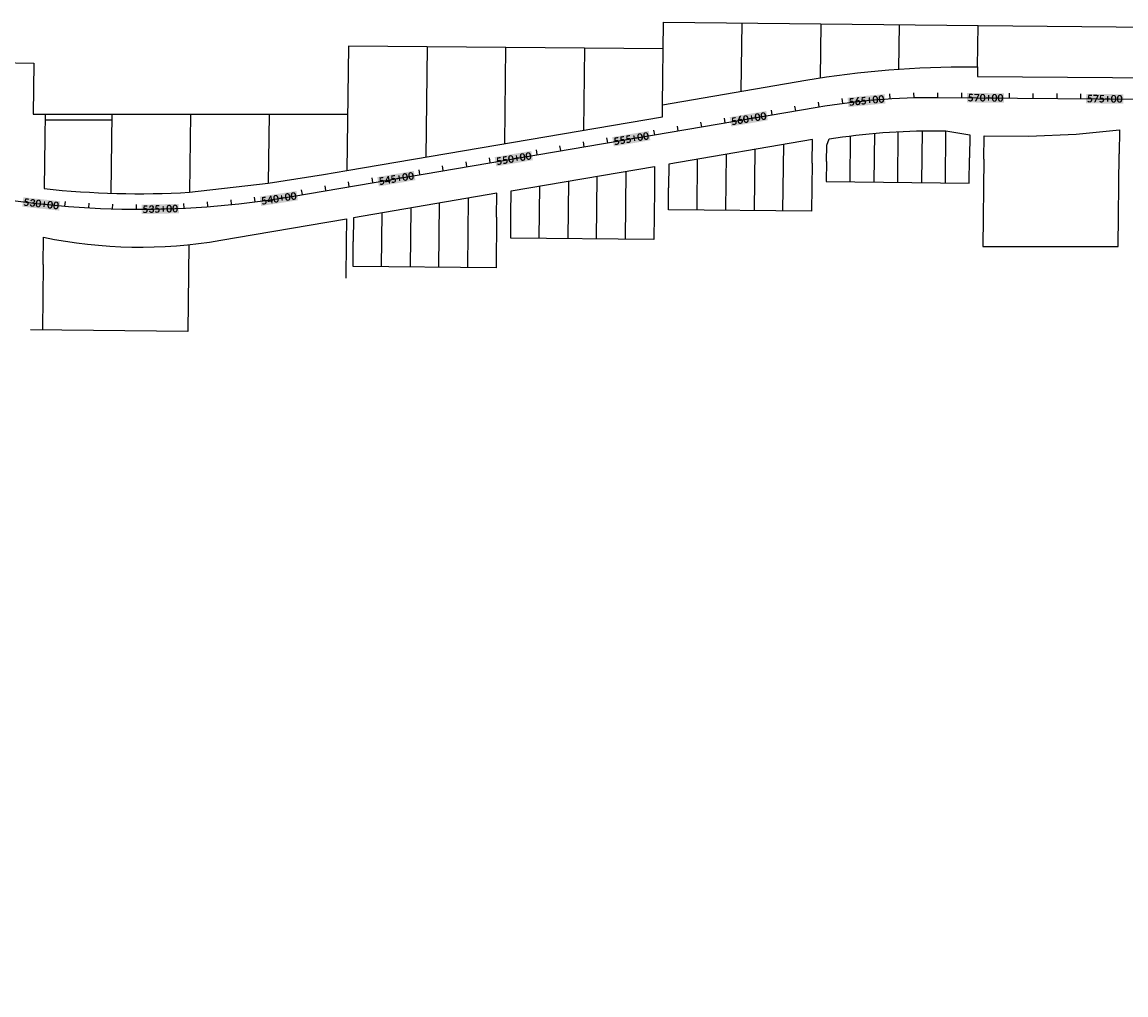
# Model space of a CAD drawing. Extents: x 19316 to 88931, y 38605 to 56897.
# Tile 13 of 16: x 66527 to 71159, y 52323 to 56407. Entities that reach past the tile are written whole.
import ezdxf

# ---------------------------------------------------------------- set-up
doc = ezdxf.new("R2010")
doc.units = 0
doc.header["$LTSCALE"] = 50
doc.header["$MEASUREMENT"] = 0
for name, color, linetype in [('C-ALGN-TEXT-CL', 4, 'Continuous'), ('ELPR', 7, 'Continuous'), ('ELPR-CL', 1, 'Continuous'), ('ELPR-older', 1, 'Continuous')]:
    doc.layers.add(name, color=color, linetype=linetype)
doc.styles.add('calibri', font='calibrib.ttf')

msp = doc.modelspace()

# ---------------------------------------------------------------- linework, layer by layer
at = {"layer": 'C-ALGN-TEXT-CL', "extrusion": (0.998158, 0.060663, 0), "elevation": 73442.7}
msp.add_lwpolyline([(51724.9, 0), (51744.9, 0)], dxfattribs=at)
at = {"layer": 'C-ALGN-TEXT-CL', "extrusion": (0.999667, 0.025792, 0), "elevation": 71692.8}
msp.add_lwpolyline([(54258.2, 0), (54278.2, 0)], dxfattribs=at)
at = {"layer": 'C-ALGN-TEXT-CL', "extrusion": (0.999968, -0.008005, 0)}
for elevation in [69918.3, 70018.3, 70218.3, 70318.3, 70418.3, 70518.3]:
    msp.add_lwpolyline([(56651.6, 0), (56671.6, 0)], dxfattribs=dict(at, elevation=elevation))
at = {"layer": 'C-ALGN-TEXT-CL'}
for points in [[(69773.1, 56034.3), (69769.8, 56054)], [(69477.4, 55984.1), (69474, 56003.8)], [(69674.5, 56017.6), (69671.2, 56037.3)], [(69181.6, 55933.8), (69178.3, 55953.5)], [(69280.2, 55950.5), (69276.8, 55970.3)], [(69378.8, 55967.3), (69375.4, 55987)], [(68984.4, 55900.3), (68981.1, 55920)], [(68688.7, 55850), (68685.3, 55869.7)], [(68787.3, 55866.8), (68783.9, 55886.5)], [(68885.9, 55883.5), (68882.5, 55903.2)], [(68392.9, 55799.7), (68389.6, 55819.5)], [(68491.5, 55816.5), (68488.2, 55836.2)], [(68195.7, 55766.2), (68192.4, 55786)], [(68294.3, 55783), (68291, 55802.7)], [(67900, 55716), (67896.6, 55735.7)], [(67998.6, 55732.7), (67995.2, 55752.4)], [(67702.8, 55682.5), (67699.5, 55702.2)], [(67801.4, 55699.2), (67798.1, 55718.9)], [(66806.6, 55626.8), (66807.7, 55646.8)], [(66906.5, 55622.6), (66907.1, 55642.6)], [(67206.4, 55625.6), (67205.4, 55645.5)], [(67505.2, 55652.1), (67502.6, 55671.9)]]:
    msp.add_lwpolyline(points, dxfattribs=at)
at = {"layer": 'C-ALGN-TEXT-CL', "extrusion": (0.98635, 0.164665, 0), "elevation": 78147.6}
msp.add_lwpolyline([(43780.6, 0), (43800.6, 0)], dxfattribs=at)
at = {"layer": 'C-ALGN-TEXT-CL', "extrusion": (0.991495, 0.130142, 0), "elevation": 76672.1}
msp.add_lwpolyline([(46482.9, 0), (46502.9, 0)], dxfattribs=at)
at = {"layer": 'C-ALGN-TEXT-CL', "extrusion": (0.996665, -0.081604, 0), "elevation": 61944.5}
msp.add_lwpolyline([(60891.6, 0), (60911.6, 0)], dxfattribs=at)
at = {"layer": 'C-ALGN-TEXT-CL', "extrusion": (0.999995, -0.003155, 0), "elevation": 66830.7}
msp.add_lwpolyline([(55832.1, 0), (55852.1, 0)], dxfattribs=at)
at = {"layer": 'C-ALGN-TEXT-CL', "extrusion": (0.99716, 0.075314, 0), "elevation": 71304.9}
msp.add_lwpolyline([(50404.7, 0), (50424.7, 0)], dxfattribs=at)
at = {"layer": 'C-ALGN-TEXT-CL', "extrusion": (0.994847, 0.10139, 0), "elevation": 72699.9}
msp.add_lwpolyline([(48519.6, 0), (48539.6, 0)], dxfattribs=at)
at = {"layer": 'C-ALGN-TEXT-CL', "color": 155}
for points in [[(69994.4, 56050), (69990.6, 56089.4), (70149.4, 56064.8), (70145.6, 56104.2)], [(70491.5, 56069.3), (70491.9, 56108.9), (70647.2, 56068), (70647.6, 56107.6)], [(70991.5, 56065.3), (70991.8, 56104.9), (71147.2, 56064), (71147.6, 56103.6)], [(69502.5, 55968.3), (69495.9, 56007.3), (69656, 55994.4), (69649.4, 56033.4)], [(69009.6, 55884.5), (69003, 55923.5), (69163.1, 55910.6), (69156.5, 55949.6)], [(68516.7, 55800.7), (68510, 55839.7), (68670.2, 55826.8), (68663.5, 55865.8)], [(68023.7, 55716.9), (68017.1, 55755.9), (68177.2, 55743), (68170.6, 55782)], [(67530.3, 55634.6), (67524.2, 55673.7), (67684.1, 55658.5), (67678.1, 55697.6)], [(66527.7, 55631.8), (66532, 55671.2), (66682.6, 55615.1), (66686.8, 55654.4)], [(67029.1, 55600.4), (67028.2, 55639.9), (67184.8, 55604), (67183.9, 55643.5)]]:
    msp.add_solid(points, dxfattribs=at)
at = {"layer": 'ELPR', "flags": 128}
for points in [[(66621.9, 55921.8), (66619.4, 55707.5, 0.040683), (67229.1, 55692.1), (67559.6, 55730.2), (67791.6, 55766.9), (67890.2, 55783.7), (69213.4, 56009), (69213.9, 56059.8), (69815.5, 56162.3, -0.044168), (70513.3, 56218.5), (70536.3, 56218.3), (70535.8, 56178.7), (71856.9, 56168.2), (71856.8, 56158.2), (71889.8, 56156), (72136.4, 56140.1, -0.024783), (72520.1, 56109.8), (72537.3, 56211.2)], [(69902.1, 55822), (69902.9, 55889.4), (69913, 55916, -0.041681), (70365.3, 55950.1), (70403.2, 55949.8), (70503.1, 55933.5), (70502, 55836.5)], [(66615.4, 55388.3), (66616.8, 55503.4, 0.093281), (67360.2, 55490.5), (67500, 55514.4), (67887.8, 55580.4), (67886.6, 55480)]]:
    msp.add_lwpolyline(points, format="xyb", dxfattribs=at)
for points in [[(70562, 55830.9), (70563.1, 55928.5), (70749.6, 55927), (70949.6, 55935.4), (71131.5, 55954), (71130.5, 55853.7)], [(69842, 55813.7), (69843.2, 55913.4), (69241.1, 55810.8), (69239.9, 55711.3)], [(68578.3, 55599), (68579.5, 55698.2), (69180.9, 55800.6), (69179.8, 55700.3)], [(68518.2, 55587.8), (68519.3, 55687.9), (67917.8, 55585.5), (67916.6, 55485.1)]]:
    msp.add_lwpolyline(points, dxfattribs=at)
at = {"layer": 'ELPR-CL', "flags": 128}
msp.add_lwpolyline([(48352.5, 48238.8), (52536.1, 52198.4, 0.084306), (53112.6, 52965.1), (53257.5, 53245.9, -0.083279), (53825.5, 54004.5), (55319.4, 55429.9, -0.149819), (56320.2, 55931.4), (57678.3, 56160.6, -0.043917), (58012.1, 56187.1), (63985, 56136.7, -0.056715), (64628, 56058), (65253.2, 55908.3), (65253.3, 55908.3), (66233.8, 55702.4, 0.094095), (67658.6, 55674.9), (69863.4, 56049.7, -0.044117), (70366.4, 56090.1), (72053.7, 56076.6, -0.072567), (73143.8, 55908.6), (75560.4, 55167, -0.021804), (75748.6, 55100.1, -0.118317)], format="xyb", dxfattribs=at)
at = {"layer": 'ELPR-older'}
for p, q in [((69213.9, 56059.8), (69217.9, 56406.6)), ((69217.9, 56406.6), (70538.2, 56392.4)), ((69544.7, 56116.1), (69548, 56403.1)), ((69878.1, 56399.5), (69875.5, 56172)), ((70206, 56209), (70208.1, 56396)), ((70536.3, 56218.3), (70538.2, 56392.4)), ((70538.2, 56392.4), (71859.2, 56378.2)), ((67896.3, 56305.6), (67890.2, 55783.7)), ((69216.6, 56293.9), (67896.3, 56305.6)), ((68226.4, 56302.7), (68221, 55840)), ((68551.8, 55896.3), (68556.5, 56299.8)), ((68886.6, 56296.8), (68882.6, 55952.7)), ((65257.5, 56250.2), (66576, 56234.7)), ((66576, 56234.7), (66573.3, 56019.9)), ((66573.3, 56019.9), (67893, 56019.9)), ((66623.3, 56019.9), (66621.9, 55921.8)), ((66903.2, 56019.9), (66899.1, 55688.1)), ((67233.1, 56019.9), (67229.1, 55692.1)), ((67563, 56019.9), (67559.6, 55730.2)), ((66623.1, 55995.7), (66902.8, 55995.7)), ((70001.1, 55735.9), (70003.5, 55928.9)), ((70103.1, 55939.6), (70101.1, 55734.9)), ((70201, 55733.9), (70203, 55946.6)), ((70303.1, 55949.9), (70301, 55732.9)), ((70400.9, 55731.9), (70403.2, 55949.8)), ((69599.4, 55615.2), (69602.3, 55872.3)), ((69719.5, 55613.9), (69722.7, 55892.8)), ((69359.1, 55617.9), (69361.5, 55831.3)), ((69479.2, 55616.6), (69481.9, 55851.8)), ((69842, 55813.7), (69839.8, 55612.5)), ((69902.1, 55822), (69901.2, 55736.9)), ((70500.9, 55731), (70502, 55836.5)), ((70562, 55830.9), (70557.9, 55464.9)), ((71126.2, 55464.9), (71130.5, 55853.7)), ((69060.7, 55780.1), (69057.4, 55494.5)), ((68820.1, 55739.1), (68817.2, 55497.1)), ((68937.3, 55495.8), (68940.4, 55759.6)), ((69901.2, 55736.9), (70500.9, 55731)), ((68697.2, 55498.4), (68699.8, 55718.7)), ((69179.8, 55700.3), (69177.4, 55493.2)), ((69238.9, 55618.5), (69239.9, 55711.3)), ((68275.6, 55377), (68278.7, 55647)), ((68399, 55667.4), (68395.6, 55375.7)), ((68035.5, 55379.7), (68038.1, 55606)), ((68158.4, 55626.5), (68155.5, 55378.4)), ((68518.2, 55587.8), (68515.7, 55374.4)), ((68577.1, 55499.7), (68578.3, 55599)), ((69839.8, 55612.5), (69238.9, 55618.5)), ((69177.4, 55493.2), (68577.1, 55499.7)), ((67226.5, 55472.4), (67222, 55107.2)), ((67886.6, 55480), (67884.8, 55331.8)), ((67915.4, 55381), (67916.6, 55485.1)), ((70557.9, 55464.9), (71126.2, 55464.9)), ((66615.4, 55388.3), (66611.9, 55114.4)), ((68515.7, 55374.4), (67915.4, 55381)), ((67222, 55107.2), (66561.9, 55115))]:
    msp.add_line(p, q, dxfattribs=at)

# ---------------------------------------------------------------- texts
at = {"layer": 'C-ALGN-TEXT-CL', "linetype": 'Continuous', "char_height": 32, "width": 161.895, "attachment_point": 1, "style": 'calibri'}
for s, insert, rotation in [('\\fCalibri|b1|i0|c1|p34;\\W1.0000000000;\\T1.0000000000;\\o\\l565+00', (69994.2, 56086.4), 5.4778), ('\\fCalibri|b1|i0|c1|p34;\\W1.0000000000;\\T1.0000000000;\\o\\l570+00', (70495.1, 56105.5), 359.5413), ('\\fCalibri|b1|i0|c1|p34;\\W1.0000000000;\\T1.0000000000;\\o\\l575+00', (70995.1, 56101.5), 359.5413), ('\\fCalibri|b1|i0|c1|p34;\\W1.0000000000;\\T1.0000000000;\\o\\l560+00', (69499.7, 56004.6), 9.6458), ('\\fCalibri|b1|i0|c1|p34;\\W1.0000000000;\\T1.0000000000;\\o\\l555+00', (69006.8, 55920.8), 9.6458), ('\\fCalibri|b1|i0|c1|p34;\\W1.0000000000;\\T1.0000000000;\\o\\l550+00', (68513.8, 55837), 9.6458), ('\\fCalibri|b1|i0|c1|p34;\\W1.0000000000;\\T1.0000000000;\\o\\l545+00', (68020.9, 55753.2), 9.6458), ('\\fCalibri|b1|i0|c1|p34;\\W1.0000000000;\\T1.0000000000;\\o\\l540+00', (67528, 55671), 8.8192), ('\\fCalibri|b1|i0|c1|p34;\\W1.0000000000;\\T1.0000000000;\\o\\l530+00', (66534.9, 55667.6), 353.8193), ('\\fCalibri|b1|i0|c1|p34;\\W1.0000000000;\\T1.0000000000;\\o\\l535+00', (67031.6, 55636.7), 1.3192)]:
    msp.add_mtext(s, dxfattribs=dict(at, insert=insert, rotation=rotation))

doc.saveas('drawing.dxf')
